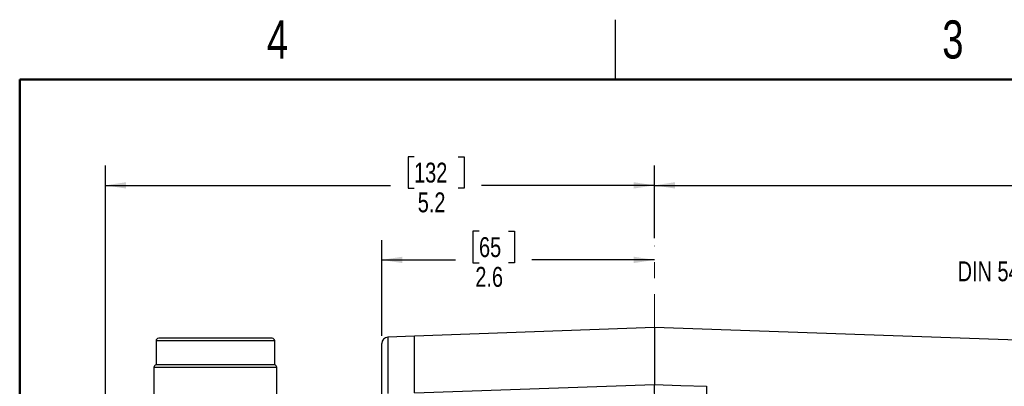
# Model space of a CAD drawing. Header units: inches. Extents: x 0.1 to 16.9, y 0.1 to 10.9.
# Tile 6 of 14: x 0.5 to 6.7, y 8.6 to 10.9. Entities that reach past the tile are written whole.
import ezdxf

# ---------------------------------------------------------------- set-up
doc = ezdxf.new("R2010")
doc.units = ezdxf.units.IN
doc.header["$MEASUREMENT"] = 0
doc.linetypes.add('CENTERX2', pattern=[0.8, 0.5, -0.1, 0.1, -0.1])
doc.layers.add('DIMENSION', color=7, linetype='Continuous')
doc.styles.add('SLDTEXTSTYLE0', font='TXT', dxfattribs={"width": 0.75})
doc.dimstyles.new('SLDDIMSTYLE0', dxfattribs={"dimtxt": 0.125, "dimasz": 0.13, "dimexe": 0, "dimexo": 0.0625, "dimgap": 0.03125, "dimtad": 0, "dimtih": 1, "dimtoh": 1, "dimdec": 1, "dimlfac": 1.5, "dimrnd": 1e-09, "dimzin": 12, "dimdsep": 46, "dimtxsty": 'SLDTEXTSTYLE0', "dimsah": 1, "dimcen": 0.09, "dimadec": 0, "dimazin": 3, "dimtfac": 1, "dimtdec": 1, "dimtofl": 0, "dimtmove": 0, "dimatfit": 3, "dimfxl": 0, "dimfrac": 2, "dimtolj": 1, "dimtzin": 12, "dimarcsym": 0})
doc.dimstyles.new('SLDDIMSTYLE1', dxfattribs={"dimtxt": 0.125, "dimasz": 0.13, "dimexe": 0, "dimexo": 0.0625, "dimgap": 0.03125, "dimtad": 0, "dimtih": 1, "dimtoh": 1, "dimdec": 1, "dimlfac": 1.5, "dimrnd": 1e-09, "dimzin": 12, "dimdsep": 46, "dimtxsty": 'SLDTEXTSTYLE0', "dimsah": 1, "dimcen": 0.09, "dimadec": 0, "dimazin": 3, "dimtfac": 1, "dimtdec": 3, "dimtofl": 0, "dimtmove": 0, "dimatfit": 3, "dimfxl": 0, "dimfrac": 2, "dimtolj": 1, "dimtzin": 12, "dimarcsym": 0})

# ---------------------------------------------------------------- blocks, each defined once
blk = doc.blocks.new('_D')
at = {"layer": 'DIMENSION'}
for p, q in [((2.9818, 10.015), (2.9437, 10.015)), ((2.9437, 10.015), (2.9437, 9.8165)), ((3.2589, 10.015), (3.297, 10.015)), ((3.297, 10.015), (3.297, 9.8165)), ((1.0391, 7.2328), (1.0391, 9.9599)), ((4.4944, 9.5036), (4.4944, 9.9599)), ((1.0391, 9.8349), (2.8341, 9.8349)), ((2.9437, 9.8165), (2.9818, 9.8165)), ((3.297, 9.8165), (3.2589, 9.8165)), ((4.4944, 9.8349), (3.4066, 9.8349))]:
    blk.add_line(p, q, dxfattribs=at)
for points in [[(1.0391, 9.8349), (1.1691, 9.8149), (1.1691, 9.8549)], [(4.4944, 9.8349), (4.3644, 9.8549), (4.3644, 9.8149)]]:
    blk.add_solid(points, dxfattribs=at)
at = {"layer": 'DIMENSION', "char_height": 0.125, "attachment_point": 1, "style": 'SLDTEXTSTYLE0'}
for s, insert in [('132', (2.9818, 9.9777)), ('5.2', (3.0049, 9.7906))]:
    blk.add_mtext(s, dxfattribs=dict(at, insert=insert))
blk = doc.blocks.new('_D_1')
at = {"layer": 'DIMENSION'}
for p, q in [((7.3571, 10.015), (7.319, 10.015)), ((7.319, 10.015), (7.319, 9.8165)), ((7.6342, 10.015), (7.6723, 10.015)), ((7.6723, 10.015), (7.6723, 9.8165)), ((4.4944, 9.5036), (4.4944, 9.9599)), ((9.3197, 8.7224), (9.3197, 9.9599)), ((4.4944, 9.8349), (7.2094, 9.8349)), ((7.319, 9.8165), (7.3571, 9.8165)), ((7.6723, 9.8165), (7.6342, 9.8165)), ((9.3197, 9.8349), (7.7819, 9.8349))]:
    blk.add_line(p, q, dxfattribs=at)
for points in [[(4.4944, 9.8349), (4.6244, 9.8149), (4.6244, 9.8549)], [(9.3197, 9.8349), (9.1897, 9.8549), (9.1897, 9.8149)]]:
    blk.add_solid(points, dxfattribs=at)
at = {"layer": 'DIMENSION', "char_height": 0.125, "attachment_point": 1, "style": 'SLDTEXTSTYLE0'}
for s, insert in [('184', (7.3571, 9.9777)), ('7.2', (7.3802, 9.7906))]:
    blk.add_mtext(s, dxfattribs=dict(at, insert=insert))
blk = doc.blocks.new('_D_2')
at = {"layer": 'DIMENSION'}
for p, q in [((3.3905, 9.5463), (3.3524, 9.5463)), ((3.3524, 9.5463), (3.3524, 9.3478)), ((3.5752, 9.5463), (3.6133, 9.5463)), ((3.6133, 9.5463), (3.6133, 9.3478)), ((2.778, 8.8894), (2.778, 9.4912)), ((2.778, 9.3662), (3.2428, 9.3662)), ((4.4944, 9.3662), (3.7229, 9.3662)), ((3.3524, 9.3478), (3.3905, 9.3478)), ((3.6133, 9.3478), (3.5752, 9.3478))]:
    blk.add_line(p, q, dxfattribs=at)
for points in [[(2.778, 9.3662), (2.908, 9.3462), (2.908, 9.3862)], [(4.4944, 9.3662), (4.3644, 9.3862), (4.3644, 9.3462)]]:
    blk.add_solid(points, dxfattribs=at)
at = {"layer": 'DIMENSION', "char_height": 0.125, "attachment_point": 1, "style": 'SLDTEXTSTYLE0'}
for s, insert in [('65', (3.3905, 9.509)), ('2.6', (3.3674, 9.3219))]:
    blk.add_mtext(s, dxfattribs=dict(at, insert=insert))

msp = doc.modelspace()

# ---------------------------------------------------------------- linework, layer by layer
at = {"color": 7, "linetype": 'Continuous', "lineweight": 25}
for p, q in [((4.25, 10.5), (4.25, 10.875)), ((4.4944, 8.9401), (2.9847, 8.8874)), ((6.8555, 8.8576), (4.4944, 8.9401)), ((4.4944, 8.9401), (4.4944, 8.5827)), ((2.9847, 8.8868), (2.8163, 8.8794)), ((2.9847, 8.5297), (2.9847, 8.8874)), ((1.358, 8.8568), (1.358, 8.7068)), ((2.1047, 8.7068), (2.1047, 8.8568)), ((2.778, 8.4939), (2.778, 8.8394)), ((1.3447, 8.6904), (1.3447, 8.4834)), ((2.1047, 8.7068), (1.358, 8.7068)), ((2.118, 7.7668), (2.118, 8.6904)), ((2.9847, 8.5297), (4.4944, 8.5827)), ((4.4944, 8.5827), (4.661, 8.5769)), ((4.661, 8.5769), (4.8219, 8.5712)), ((4.8219, 8.5712), (4.8219, 8.0408))]:
    msp.add_line(p, q, dxfattribs=at)
at = {"color": 7, "linetype": 'Continuous', "lineweight": 50}
for p, q in [((0.5, 0.5), (0.5, 10.5)), ((0.5, 10.5), (16.5, 10.5))]:
    msp.add_line(p, q, dxfattribs=at)
at = {"color": 7, "linetype": 'CENTERX2', "lineweight": 18}
msp.add_line((4.4944, 3.0516), (4.4944, 9.4536), dxfattribs=at)
at = {"color": 8, "linetype": 'Continuous', "lineweight": 25}
for p, q in [((2.8163, 8.8794), (2.8163, 8.5268)), ((2.1047, 8.8568), (1.358, 8.8568)), ((1.9368, 8.6904), (1.3447, 8.6904)), ((2.118, 8.6904), (1.9368, 8.6904))]:
    msp.add_line(p, q, dxfattribs=at)
at = {"color": 7, "linetype": 'Continuous', "lineweight": 25}
for centre, radius, start, end in [((1.3747, 8.8568), 0.0167, 90, 180), ((2.088, 8.8568), 0.0167, 0, 90), ((2.818, 8.8394), 0.04, 92.5, 180), ((1.3614, 8.6904), 0.0167, 101.53696, 180), ((2.1014, 8.6904), 0.0167, 0, 78.46304)]:
    msp.add_arc(centre, radius, start, end, dxfattribs=at)
for points, knots in [([(2.088, 8.8734), (2.086, 8.8734), (2.0822, 8.8734), (2.0576, 8.8734), (2.0213, 8.8734), (1.9751, 8.8734), (1.9219, 8.8734), (1.8623, 8.8734), (1.7958, 8.8734), (1.7241, 8.8734), (1.6511, 8.8734), (1.5816, 8.8734), (1.5196, 8.8734), (1.4681, 8.8734), (1.4275, 8.8734), (1.3975, 8.8734), (1.3781, 8.8734), (1.3762, 8.8734), (1.3753, 8.8734)], [0, 0, 0, 0, 0.066076, 0.132151, 0.196854, 0.258974, 0.317583, 0.376192, 0.438312, 0.503015, 0.56909, 0.635166, 0.699869, 0.761988, 0.820598, 0.879207, 0.941327, 1, 1, 1, 1]), ([(4.4944, 8.5259), (4.4944, 8.5258), (4.4944, 8.5252), (4.4944, 8.5342), (4.4944, 8.5524), (4.4944, 8.5726), (4.4944, 8.5827)], [0, 0, 0, 0, 0.079363, 0.386232, 0.693106, 1, 1, 1, 1])]:
    msp.add_open_spline(points, degree=3, knots=knots, dxfattribs=at)

# ---------------------------------------------------------------- texts
at = {"color": 7, "linetype": 'Continuous', "lineweight": 0, "char_height": 0.24, "attachment_point": 2, "style": 'SLDTEXTSTYLE0'}
for s, insert in [('4', (2.1226, 10.8726)), ('3', (6.3726, 10.8726))]:
    msp.add_mtext(s, dxfattribs=dict(at, insert=insert))
at = {"layer": 'DIMENSION', "insert": (6.4023, 9.3569), "char_height": 0.125, "attachment_point": 1, "style": 'SLDTEXTSTYLE0'}
msp.add_mtext('DIN 5462', dxfattribs=at)

# ---------------------------------------------------------------- dimensions: what is measured, and where the dimension line sits
at = {"layer": 'DIMENSION'}
for base, p1, p2, dimstyle, picture, middle in [((1.0391, 9.8349), (4.4944, 9.4536), (1.0391, 7.1828), 'SLDDIMSTYLE0', '_D', (3.1203, 9.8349)), ((9.3197, 9.8349), (4.4944, 9.4536), (9.3197, 8.6724), 'SLDDIMSTYLE1', '_D_1', (7.4956, 9.8349)), ((4.4944, 9.3662), (2.778, 8.8394), (4.4944, 9.4536), 'SLDDIMSTYLE0', '_D_2', (3.4828, 9.3662))]:
    dim = msp.add_linear_dim(base=base, p1=p1, p2=p2, dimstyle=dimstyle, dxfattribs=at)
    dim.commit()
    dim.dimension.update_dxf_attribs({"geometry": picture, "text_midpoint": middle, "dimtype": 160})

doc.saveas('drawing.dxf')
